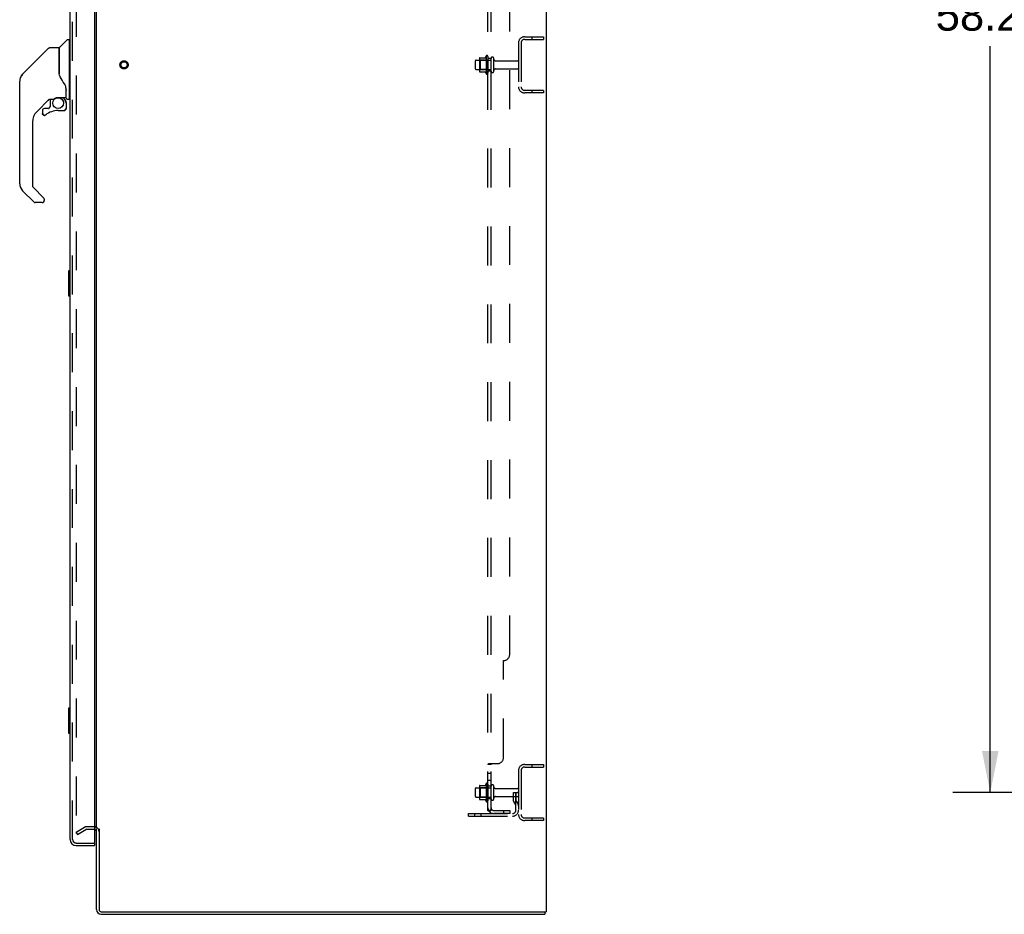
# Model space of a CAD drawing. Header units: inches. Extents: x 0 to 283, y 0 to 183.
# Tile 80 of 88: x 152 to 191, y 63 to 99. Entities that reach past the tile are written whole.
import ezdxf

# ---------------------------------------------------------------- set-up
doc = ezdxf.new("R2010")
doc.units = ezdxf.units.IN
doc.header["$LTSCALE"] = 15.583333
doc.header["$MEASUREMENT"] = 0
doc.linetypes.add('HIDDEN', pattern=[0.2, 0.1, -0.1])
doc.layers.get('0').update_dxf_attribs({"linetype": 'CONTINUOUS'})
for name, color, linetype in [('DEFAULT_2', 8, 'HIDDEN'), ('DIMENSIONS', 7, 'CONTINUOUS'), ('LEFTHAND_DOOR_ASSEMBLY', 7, 'CONTINUOUS'), ('RIGHTHAND_DOOR_ASSEMBLY', 7, 'CONTINUOUS'), ('SUBPANEL', 7, 'CONTINUOUS')]:
    doc.layers.add(name, color=color, linetype=linetype)
doc.styles.get("Standard").update_dxf_attribs({"font": 'arial.ttf'})
doc.dimstyles.new('DIMSTYLE_1', dxfattribs={"dimtxt": 1.25, "dimasz": 1.666667, "dimexe": 0.09, "dimexo": 0.07, "dimgap": 0.0375, "dimtad": 0, "dimtih": 1, "dimtoh": 1, "dimzin": 4, "dimdsep": 46, "dimtxsty": 'Standard', "dimblk": '_FILLED', "dimblk1": '_FILLED', "dimblk2": '_FILLED', "dimcen": 0.09, "dimadec": 3, "dimazin": 1, "dimtfac": 1, "dimtdec": 3, "dimtofl": 0, "dimtmove": 0, "dimatfit": 3, "dimldrblk": '_FILLED', "dimfxl": 0, "dimtolj": 1, "dimtzin": 4, "dimarcsym": 0})

# ---------------------------------------------------------------- blocks, each defined once
blk = doc.blocks.new('_FILLED')
at = {"color": 0, "linetype": 'ByBlock'}
blk.add_solid([(0, 0), (-1, 0.2), (-1, -0.2)], dxfattribs=at)
blk = doc.blocks.new('*D2')
at = {"layer": 'DIMENSIONS', "color": 2, "linetype": 'Continuous'}
for p, q in [((154.197, 124.211), (159.701, 124.211)), ((170.822, 124.211), (165.319, 124.211))]:
    blk.add_line(p, q, dxfattribs=at)
at = {"layer": 'DIMENSIONS', "color": 2, "linetype": 'Continuous', "xscale": 1.6666666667, "yscale": 1.6666666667, "zscale": 1.6666666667, "rotation": 180}
blk.add_blockref('_FILLED', (154.197, 124.211), dxfattribs=at)
at = {"layer": 'DIMENSIONS', "color": 2, "linetype": 'Continuous', "xscale": 1.6666666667, "yscale": 1.6666666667, "zscale": 1.6666666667}
blk.add_blockref('_FILLED', (170.822, 124.211), dxfattribs=at)
at = {"layer": 'DIMENSIONS', "color": 2, "linetype": 'Continuous', "insert": (162.51, 124.836), "char_height": 1.25, "width": 13.26673, "attachment_point": 2, "line_spacing_factor": 0.9}
blk.add_mtext('16.63\\PUSABLE DEPTH', dxfattribs=at)
blk = doc.blocks.new('*D4')
at = {"layer": 'DIMENSIONS', "color": 2, "linetype": 'Continuous'}
for p, q in [((200.91, 125.943), (189.433, 125.943)), ((190.933, 125.943), (190.933, 100.061)), ((190.933, 67.693), (190.933, 97.561)), ((200.91, 67.693), (189.433, 67.693))]:
    blk.add_line(p, q, dxfattribs=at)
at = {"layer": 'DIMENSIONS', "color": 2, "linetype": 'Continuous', "xscale": 1.6666666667, "yscale": 1.6666666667, "zscale": 1.6666666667}
for p, rotation in [((190.933, 125.943), 90), ((190.933, 67.693), 270)]:
    blk.add_blockref('_FILLED', p, dxfattribs=dict(at, rotation=rotation))
at = {"layer": 'DIMENSIONS', "color": 2, "linetype": 'Continuous', "insert": (190.933, 99.436), "char_height": 1.25, "width": 4.36803, "attachment_point": 2, "line_spacing_factor": 0.9}
blk.add_mtext('58.25', dxfattribs=at)

msp = doc.modelspace()

# ---------------------------------------------------------------- linework, layer by layer
at = {"color": 3, "linetype": 'Continuous'}
for p, q in [((173.151, 130.714), (173.151, 62.922)), ((155.151, 66.266), (155.151, 127.37)), ((155.151, 63.007), (155.151, 66.235)), ((155.255, 66.236), (155.255, 63.012)), ((155.34, 62.818), (173.099, 62.818)), ((155.345, 62.922), (173.151, 62.922))]:
    msp.add_line(p, q, dxfattribs=at)
at = {"color": 7, "linetype": 'Continuous'}
msp.add_line((173.099, 62.922), (173.099, 62.818), dxfattribs=at)
for centre, radius, start, end in [((155.066, 66.129), 0.189, 34.0286, 46.487), ((155.34, 63.007), 0.085, 184.4898, 265.5102)]:
    msp.add_arc(centre, radius, start, end, dxfattribs=at)
at = {"color": 3, "linetype": 'Continuous'}
for centre, radius, start, end in [((155.066, 66.129), 0.085, 0, 85.9507), ((155.34, 63.007), 0.189, 180, 270), ((155.345, 63.012), 0.09, 180, 270)]:
    msp.add_arc(centre, radius, start, end, dxfattribs=at)
at = {"layer": 'DEFAULT_2', "color": 8, "linetype": 'HIDDEN'}
for p, q in [((154.339, 127.553), (154.339, 66.084)), ((172.294, 97.943), (173.047, 97.943)), ((172.294, 97.839), (173.047, 97.839)), ((172.577, 97.943), (172.577, 97.839)), ((173.047, 97.943), (173.047, 97.839)), ((172.047, 97.697), (172.047, 95.94)), ((172.151, 97.697), (172.151, 95.94)), ((170.322, 96.661), (170.322, 96.976)), ((170.352, 97.006), (170.947, 97.006)), ((170.486, 97.074), (170.486, 96.563)), ((170.506, 97.002), (170.486, 97.022)), ((170.497, 97.096), (170.724, 97.096)), ((170.802, 97.002), (170.506, 97.002)), ((170.506, 97.002), (170.506, 96.635)), ((170.752, 97.174), (170.752, 96.462)), ((170.802, 97.002), (170.822, 97.022)), ((170.802, 97.002), (170.802, 96.635)), ((170.822, 97.152), (170.822, 96.484)), ((170.947, 96.561), (170.947, 97.076)), ((171.057, 96.561), (171.057, 97.076)), ((171.12, 96.983), (172.017, 96.983)), ((170.352, 96.631), (170.947, 96.631)), ((170.506, 96.635), (170.486, 96.615)), ((170.802, 96.635), (170.506, 96.635)), ((170.802, 96.635), (170.822, 96.615)), ((171.12, 96.653), (172.017, 96.653)), ((170.497, 96.541), (170.724, 96.541)), ((173.047, 95.797), (172.294, 95.797)), ((172.577, 95.797), (172.577, 95.693)), ((173.047, 95.797), (173.047, 95.693)), ((173.047, 95.693), (172.294, 95.693)), ((172.294, 68.818), (173.047, 68.818)), ((172.294, 68.714), (173.047, 68.714)), ((172.577, 68.818), (172.577, 68.714)), ((173.047, 68.818), (173.047, 68.714)), ((172.047, 68.572), (172.047, 66.815)), ((172.151, 68.572), (172.151, 66.815)), ((170.322, 67.536), (170.322, 67.851)), ((170.352, 67.881), (170.947, 67.881)), ((170.486, 67.949), (170.486, 67.438)), ((170.506, 67.877), (170.486, 67.897)), ((170.497, 67.971), (170.724, 67.971)), ((170.802, 67.877), (170.506, 67.877)), ((170.506, 67.877), (170.506, 67.51)), ((170.752, 68.049), (170.752, 67.337)), ((170.802, 67.877), (170.822, 67.897)), ((170.802, 67.877), (170.802, 67.51)), ((170.822, 68.027), (170.822, 67.359)), ((170.947, 67.436), (170.947, 67.951)), ((171.057, 67.436), (171.057, 67.951)), ((171.12, 67.858), (172.017, 67.858)), ((170.352, 67.506), (170.947, 67.506)), ((170.506, 67.51), (170.486, 67.49)), ((170.497, 67.416), (170.724, 67.416)), ((170.802, 67.51), (170.506, 67.51)), ((170.802, 67.51), (170.822, 67.49)), ((171.12, 67.528), (172.017, 67.528)), ((171.853, 67.693), (171.943, 67.693)), ((171.853, 67.353), (171.853, 67.693)), ((171.957, 67.518), (171.853, 67.518)), ((171.943, 67.693), (172.047, 67.693)), ((171.943, 66.992), (171.943, 67.693)), ((171.957, 67.353), (171.957, 67.693)), ((172.047, 67.693), (172.008, 67.693)), ((171.875, 67.286), (171.924, 67.218)), ((171.959, 67.347), (172.008, 67.279)), ((170.047, 66.849), (171.801, 66.849)), ((170.047, 66.745), (170.047, 66.849)), ((170.047, 66.745), (171.801, 66.745)), ((170.294, 66.745), (170.294, 66.849)), ((170.55, 66.745), (170.55, 66.849)), ((173.047, 66.672), (172.294, 66.672)), ((172.577, 66.672), (172.577, 66.568)), ((173.047, 66.672), (173.047, 66.568)), ((154.339, 66.104), (154.678, 66.3)), ((155.066, 66.318), (154.747, 66.318)), ((173.047, 66.568), (172.294, 66.568)), ((154.339, 66.104), (154.391, 66.014)), ((154.391, 66.014), (154.73, 66.21)), ((155.066, 66.214), (154.747, 66.214))]:
    msp.add_line(p, q, dxfattribs=at)
for points in [[(154.339, 66.084), (154.339, 66.081), (154.339, 66.079), (154.34, 66.077), (154.34, 66.075), (154.341, 66.073)], [(154.356, 66.064), (154.354, 66.064), (154.352, 66.064), (154.35, 66.065), (154.349, 66.066), (154.347, 66.067), (154.345, 66.068), (154.344, 66.07), (154.343, 66.071), (154.341, 66.073)], [(154.364, 66.066), (154.362, 66.065), (154.36, 66.064), (154.358, 66.064), (154.356, 66.064), (154.356, 66.064)]]:
    msp.add_lwpolyline(points, dxfattribs=at)
for radius in [0.164, 0.124]:
    msp.add_circle((156.255, 96.818), radius, dxfattribs=at)
for centre, radius, start, end in [((172.294, 97.697), 0.246, 90, 180), ((172.294, 97.697), 0.142, 90, 180), ((170.352, 96.976), 0.03, 90, 180), ((170.627, 97.074), 0.141, 174.7919, 180), ((170.497, 97.086), 0.01, 90, 174.8062), ((170.706, 97.106), 0.01, 270, 336.0321), ((171.352, 96.818), 0.698, 149.3369, 156.0321), ((170.784, 97.152), 0.0384, 0, 145.5503), ((171.002, 97.076), 0.055, 360, 180), ((171.12, 97.046), 0.0625, 180, 270), ((172.017, 96.953), 0.03, 360, 90), ((170.352, 96.661), 0.03, 180, 270), ((171.12, 96.591), 0.0625, 90, 180), ((172.017, 96.683), 0.03, 270, 0), ((170.627, 96.563), 0.141, 180, 185.2081), ((170.497, 96.551), 0.01, 185.1938, 270), ((170.706, 96.531), 0.01, 23.9679, 90), ((171.352, 96.818), 0.698, 203.9679, 210.6631), ((170.784, 96.484), 0.0384, 214.4497, 360), ((171.002, 96.561), 0.055, 180, 0), ((172.294, 95.94), 0.246, 180, 270), ((172.294, 95.94), 0.142, 180, 270), ((172.294, 68.572), 0.246, 90, 180), ((172.294, 68.572), 0.142, 90, 180), ((170.352, 67.851), 0.03, 90, 180), ((170.627, 67.949), 0.141, 174.7919, 180), ((170.497, 67.961), 0.01, 90, 174.8062), ((170.706, 67.981), 0.01, 270, 336.0321), ((171.352, 67.693), 0.698, 149.3369, 156.0321), ((170.784, 68.027), 0.0384, 0, 145.5503), ((171.002, 67.951), 0.055, 360, 180), ((171.12, 67.921), 0.0625, 180, 270), ((172.017, 67.828), 0.03, 360, 90), ((170.352, 67.536), 0.03, 180, 270), ((170.627, 67.438), 0.141, 180, 185.2081), ((170.497, 67.426), 0.01, 185.1938, 270), ((170.706, 67.406), 0.01, 23.9679, 90), ((171.352, 67.693), 0.698, 203.9679, 210.6631), ((171.002, 67.436), 0.055, 180, 0), ((171.12, 67.466), 0.0625, 90, 180), ((172.017, 67.558), 0.03, 270, 0), ((170.784, 67.359), 0.0384, 214.4497, 360), ((171.967, 67.353), 0.114, 180, 215.7539), ((171.839, 67.157), 0.104, 0, 35.7539), ((171.967, 67.353), 0.01, 180, 215.7539), ((171.839, 67.157), 0.208, 0, 35.7539), ((171.801, 66.992), 0.246, 270, 360), ((171.801, 66.992), 0.142, 270, 360), ((172.294, 66.815), 0.246, 180, 270), ((172.294, 66.815), 0.142, 180, 270), ((154.747, 66.181), 0.137, 90, 120), ((155.066, 66.129), 0.189, 46.487, 90), ((155.066, 66.129), 0.189, 0, 34.0286), ((154.747, 66.181), 0.033, 90, 120), ((155.066, 66.129), 0.085, 85.9507, 90)]:
    msp.add_arc(centre, radius, start, end, dxfattribs=at)
at = {"layer": 'LEFTHAND_DOOR_ASSEMBLY', "color": 8, "linetype": 'HIDDEN'}
for p, q in [((154.197, 65.815), (154.197, 127.822)), ((154.34, 65.672), (155.052, 65.672))]:
    msp.add_line(p, q, dxfattribs=at)
at = {"layer": 'LEFTHAND_DOOR_ASSEMBLY', "color": 7, "linetype": 'Continuous'}
for centre, radius, start, end in [((152.471, 96.163), 0.394, 171.936, 173.8586), ((152.471, 96.163), 0.394, 135, 159.0521), ((153.908, 95.531), 0.0197, 270, 360), ((152.471, 92.06), 0.394, 180, 225), ((152.701, 91.385), 0.0787, 225, 270), ((152.983, 91.385), 0.0787, 270, 351.018)]:
    msp.add_arc(centre, radius, start, end, dxfattribs=at)
at = {"layer": 'LEFTHAND_DOOR_ASSEMBLY', "color": 8, "linetype": 'HIDDEN'}
msp.add_arc((154.34, 65.815), 0.142, 180, 270, dxfattribs=at)
at = {"layer": 'RIGHTHAND_DOOR_ASSEMBLY', "color": 3, "linetype": 'Continuous'}
for p, q in [((154.093, 65.815), (154.093, 127.822)), ((155.072, 127.944), (155.072, 65.692)), ((154.34, 65.568), (155.072, 65.568))]:
    msp.add_line(p, q, dxfattribs=at)
at = {"layer": 'RIGHTHAND_DOOR_ASSEMBLY', "color": 8, "linetype": 'HIDDEN'}
for p, q in [((154.197, 65.815), (154.197, 127.822)), ((154.34, 65.672), (155.052, 65.672))]:
    msp.add_line(p, q, dxfattribs=at)
at = {"layer": 'RIGHTHAND_DOOR_ASSEMBLY', "color": 7, "linetype": 'Continuous'}
for p, q in [((153.669, 97.516), (153.964, 97.811)), ((154.046, 97.822), (153.991, 97.822)), ((154.054, 97.814), (154.054, 95.448)), ((154.054, 97.763), (154.093, 97.763)), ((152.498, 96.747), (153.236, 97.484)), ((153.291, 97.507), (153.644, 97.507)), ((153.652, 97.499), (153.652, 96.455)), ((153.66, 96.443), (153.66, 97.495)), ((152.498, 96.747), (152.193, 96.441)), ((152.193, 96.441), (152.458, 96.706)), ((152.498, 96.747), (152.498, 96.747)), ((152.093, 96.271), (152.085, 96.24)), ((152.126, 96.352), (152.126, 96.351)), ((153.672, 96.411), (153.653, 96.464)), ((153.701, 96.345), (153.672, 96.411)), ((152.077, 92.06), (152.077, 96.163)), ((153.928, 95.886), (153.927, 95.91)), ((153.928, 95.886), (153.928, 95.531)), ((153.936, 95.881), (153.936, 95.889)), ((153.936, 95.48), (153.936, 95.881)), ((153.257, 95.439), (152.762, 94.944)), ((153.302, 95.436), (153.302, 95.153)), ((153.34, 95.44), (153.416, 95.44)), ((153.613, 95.512), (153.908, 95.512)), ((153.809, 95.512), (153.874, 95.446)), ((153.869, 95.441), (153.866, 95.438)), ((153.975, 95.44), (154.046, 95.44)), ((154.054, 95.499), (154.093, 95.499)), ((153.218, 95.07), (153.066, 95.07)), ((153.298, 95.145), (153.227, 95.073)), ((153.921, 95.307), (153.93, 95.307)), ((153.93, 95.07), (153.921, 95.07)), ((153.932, 95.307), (153.932, 95.07)), ((152.987, 94.991), (152.987, 94.872)), ((152.989, 94.863), (152.989, 94.872)), ((152.998, 94.872), (152.989, 94.872)), ((153.066, 94.795), (153.057, 94.795)), ((153.074, 94.795), (153.066, 94.795)), ((153.083, 94.797), (153.074, 94.795)), ((153.092, 94.799), (153.083, 94.797)), ((153.1, 94.803), (153.092, 94.799)), ((153.107, 94.807), (153.1, 94.803)), ((153.115, 94.812), (153.107, 94.807)), ((153.617, 94.991), (153.853, 94.991)), ((152.589, 94.526), (152.589, 91.974)), ((152.612, 91.919), (153.044, 91.487)), ((152.645, 91.329), (152.193, 91.782)), ((152.983, 91.306), (152.701, 91.306)), ((153.062, 91.445), (153.062, 91.385)), ((154.033, 88.553), (154.033, 87.583)), ((154.093, 88.568), (154.048, 88.568)), ((154.08, 88.468), (154.08, 87.668)), ((154.048, 87.568), (154.093, 87.568)), ((154.033, 71.053), (154.033, 70.083)), ((154.093, 71.068), (154.048, 71.068)), ((154.08, 70.968), (154.08, 70.168)), ((154.048, 70.068), (154.093, 70.068)), ((155.052, 65.672), (155.072, 65.672)), ((155.072, 65.672), (155.072, 65.568))]:
    msp.add_line(p, q, dxfattribs=at)
for points in [[(153.236, 97.484), (153.243, 97.491), (153.252, 97.497), (153.261, 97.501), (153.271, 97.504), (153.281, 97.506), (153.291, 97.507)], [(153.652, 96.624), (153.652, 96.626), (153.653, 96.627), (153.654, 96.628), (153.656, 96.63), (153.659, 96.631), (153.66, 96.631)], [(152.193, 96.441), (152.171, 96.418), (152.146, 96.385), (152.124, 96.349), (152.106, 96.31), (152.093, 96.271)], [(153.875, 96.057), (153.824, 96.13), (153.775, 96.207), (153.735, 96.278), (153.701, 96.345)], [(153.927, 95.91), (153.922, 95.945), (153.913, 95.979), (153.901, 96.011), (153.886, 96.04), (153.875, 96.057)], [(153.928, 95.842), (153.928, 95.841), (153.929, 95.837), (153.93, 95.833), (153.931, 95.83)], [(153.931, 95.83), (153.933, 95.823), (153.934, 95.817), (153.935, 95.81), (153.935, 95.803), (153.936, 95.797), (153.936, 95.79)], [(153.417, 95.44), (153.422, 95.441), (153.425, 95.442), (153.428, 95.443), (153.431, 95.445), (153.434, 95.446), (153.437, 95.448), (153.44, 95.45), (153.443, 95.452)], [(153.443, 95.452), (153.456, 95.46), (153.461, 95.464), (153.466, 95.467), (153.473, 95.471), (153.479, 95.475), (153.487, 95.479), (153.495, 95.483), (153.503, 95.487), (153.512, 95.491), (153.522, 95.495), (153.533, 95.499), (153.544, 95.502), (153.556, 95.505), (153.569, 95.508), (153.582, 95.51), (153.595, 95.511), (153.609, 95.512), (153.613, 95.512)], [(153.921, 95.307), (153.92, 95.322), (153.918, 95.336), (153.915, 95.351), (153.911, 95.365), (153.906, 95.378), (153.9, 95.391), (153.893, 95.404), (153.885, 95.416), (153.876, 95.428), (153.866, 95.438)], [(153.873, 95.445), (153.872, 95.445), (153.872, 95.444), (153.871, 95.444), (153.871, 95.443), (153.869, 95.441)], [(153.873, 95.445), (153.883, 95.434), (153.892, 95.422), (153.901, 95.409), (153.908, 95.395), (153.915, 95.382), (153.92, 95.367), (153.924, 95.353), (153.927, 95.338), (153.929, 95.322), (153.93, 95.307)], [(153.93, 95.07), (153.929, 95.061), (153.928, 95.053), (153.925, 95.044), (153.922, 95.036), (153.918, 95.029), (153.913, 95.022), (153.907, 95.015), (153.901, 95.01), (153.894, 95.005), (153.886, 95.001), (153.878, 94.997), (153.87, 94.995), (153.862, 94.993), (153.853, 94.993)], [(153.853, 95.002), (153.861, 95.002), (153.868, 95.004), (153.875, 95.006), (153.882, 95.009), (153.889, 95.012), (153.895, 95.017), (153.901, 95.022), (153.906, 95.027), (153.91, 95.033), (153.914, 95.04), (153.917, 95.047), (153.919, 95.054), (153.92, 95.062), (153.921, 95.07)], [(153.853, 95.002), (153.853, 95), (153.853, 94.997)], [(153.057, 94.795), (153.049, 94.797), (153.04, 94.799), (153.032, 94.802), (153.025, 94.807), (153.018, 94.811), (153.011, 94.817), (153.006, 94.824), (153.001, 94.831), (152.997, 94.838), (152.993, 94.846), (152.991, 94.854), (152.989, 94.863)], [(152.998, 94.872), (152.998, 94.864), (152.999, 94.856), (153.002, 94.849), (153.004, 94.842), (153.008, 94.835), (153.013, 94.829), (153.018, 94.823), (153.024, 94.818), (153.03, 94.814), (153.037, 94.81), (153.044, 94.807), (153.051, 94.805), (153.059, 94.804), (153.066, 94.804), (153.074, 94.804), (153.081, 94.805), (153.089, 94.808), (153.096, 94.811), (153.102, 94.815), (153.109, 94.819)], [(153.853, 94.997), (153.853, 94.996), (153.853, 94.995), (153.853, 94.994), (153.853, 94.993), (153.853, 94.993)], [(153.049, 91.482), (153.048, 91.483), (153.047, 91.484), (153.046, 91.485), (153.045, 91.486), (153.045, 91.487), (153.044, 91.487)], [(154.078, 88.504), (154.079, 88.499), (154.079, 88.493), (154.079, 88.487), (154.08, 88.481), (154.08, 88.474), (154.08, 88.468)], [(154.08, 87.668), (154.08, 87.662), (154.08, 87.656), (154.079, 87.65), (154.079, 87.644), (154.079, 87.638), (154.078, 87.632)], [(154.078, 71.004), (154.079, 70.999), (154.079, 70.993), (154.079, 70.987), (154.08, 70.981), (154.08, 70.974), (154.08, 70.968)], [(154.08, 70.168), (154.08, 70.162), (154.08, 70.156), (154.079, 70.15), (154.079, 70.144), (154.079, 70.138), (154.078, 70.132)]]:
    msp.add_lwpolyline(points, dxfattribs=at)
msp.add_circle((153.617, 95.286), 0.217, dxfattribs=at)
for centre, radius, start, end in [((153.991, 97.783), 0.0394, 90, 135), ((154.046, 97.814), 0.00787, 0, 90), ((153.644, 97.499), 0.00787, 0, 90), ((153.69, 97.495), 0.0295, 135, 180), ((153.672, 97.325), 0.0197, 180, 233.006), ((152.471, 96.163), 0.394, 168.7096, 180), ((152.471, 96.163), 0.394, 135, 167.3768), ((153.34, 95.243), 0.197, 90, 129.3806), ((153.735, 95.307), 0.197, 0, 45), ((153.908, 95.531), 0.0197, 270, 360), ((153.975, 95.48), 0.0394, 180, 270), ((154.046, 95.448), 0.00787, 270, 360), ((153.066, 94.991), 0.0787, 90, 180), ((153.218, 95.081), 0.0118, 270, 315), ((153.29, 95.153), 0.0118, 315, 360), ((153.853, 95.07), 0.0787, 270, 360), ((153.18, 94.526), 0.591, 135, 180), ((153.066, 94.872), 0.0787, 180, 309.5212), ((153.617, 94.203), 0.787, 90, 129.5212), ((152.471, 92.06), 0.394, 180, 225), ((152.668, 91.974), 0.0787, 180, 225), ((153.003, 91.445), 0.0591, 0, 38.8674), ((152.701, 91.385), 0.0787, 225, 270), ((152.983, 91.385), 0.0787, 270, 360), ((154.048, 88.553), 0.015, 90, 180), ((154.078, 88.553), 0.015, 0, 90), ((154.048, 87.583), 0.015, 180, 270), ((154.078, 87.583), 0.015, 270, 360), ((154.048, 71.053), 0.015, 90, 180), ((154.078, 71.053), 0.015, 0, 90), ((154.048, 70.083), 0.015, 180, 270), ((154.078, 70.083), 0.015, 270, 360), ((154.257, 65.958), 0.26, 270, 272.6118)]:
    msp.add_arc(centre, radius, start, end, dxfattribs=at)
at = {"layer": 'RIGHTHAND_DOOR_ASSEMBLY', "color": 3, "linetype": 'Continuous'}
for centre, radius, start, end in [((154.34, 65.815), 0.246, 180, 270), ((155.052, 65.692), 0.02, 270, 360)]:
    msp.add_arc(centre, radius, start, end, dxfattribs=at)
at = {"layer": 'RIGHTHAND_DOOR_ASSEMBLY', "color": 8, "linetype": 'HIDDEN'}
msp.add_arc((154.34, 65.815), 0.142, 180, 270, dxfattribs=at)
at = {"layer": 'SUBPANEL', "color": 8, "linetype": 'HIDDEN'}
for p, q in [((170.822, 66.974), (170.822, 126.662)), ((170.947, 66.974), (170.947, 126.662)), ((171.697, 73.224), (171.697, 120.412)), ((170.947, 97.068), (170.822, 97.068)), ((170.947, 96.568), (170.822, 96.568)), ((171.447, 69.099), (171.447, 72.974)), ((170.947, 68.814), (170.822, 68.814)), ((170.832, 68.827), (170.829, 68.825)), ((170.857, 68.839), (170.849, 68.836)), ((170.874, 68.848), (170.871, 68.846)), ((170.876, 68.849), (171.197, 68.849)), ((170.967, 68.834), (170.965, 68.832)), ((170.947, 68.452), (170.822, 68.452)), ((170.947, 68.171), (170.822, 68.171)), ((170.947, 67.943), (170.822, 67.943)), ((170.947, 67.443), (170.822, 67.443)), ((170.876, 66.936), (170.973, 67.015)), ((170.947, 66.974), (170.822, 66.974)), ((170.887, 66.974), (170.891, 66.974)), ((171.059, 66.974), (171.697, 66.974)), ((171.697, 66.849), (171.059, 66.849)), ((171.447, 66.974), (171.447, 66.849)), ((171.697, 66.974), (171.697, 66.849))]:
    msp.add_line(p, q, dxfattribs=at)
for points in [[(170.841, 68.832), (170.838, 68.831), (170.835, 68.829), (170.832, 68.827), (170.829, 68.825), (170.827, 68.823), (170.825, 68.821), (170.824, 68.819), (170.823, 68.817), (170.822, 68.816), (170.822, 68.814)], [(170.825, 68.821), (170.824, 68.819), (170.823, 68.817), (170.822, 68.816), (170.822, 68.814)], [(170.849, 68.836), (170.845, 68.834), (170.841, 68.832)], [(170.876, 68.849), (170.874, 68.848), (170.871, 68.846), (170.868, 68.844), (170.865, 68.842), (170.861, 68.841), (170.857, 68.839)], [(170.962, 68.83), (170.958, 68.827), (170.956, 68.826), (170.954, 68.824), (170.952, 68.823), (170.951, 68.821), (170.949, 68.82), (170.948, 68.818), (170.948, 68.817), (170.947, 68.815), (170.947, 68.814)], [(170.954, 68.824), (170.952, 68.823), (170.951, 68.821), (170.949, 68.82), (170.948, 68.818), (170.948, 68.817), (170.947, 68.815), (170.947, 68.814)], [(170.973, 68.849), (170.973, 68.848), (170.973, 68.846), (170.973, 68.844), (170.973, 68.843), (170.972, 68.841), (170.972, 68.84), (170.971, 68.838), (170.97, 68.836), (170.968, 68.835), (170.967, 68.834), (170.965, 68.832), (170.964, 68.831), (170.962, 68.83)], [(170.973, 68.849), (170.973, 68.848), (170.973, 68.846), (170.973, 68.844), (170.973, 68.843), (170.972, 68.841), (170.972, 68.84), (170.971, 68.838), (170.97, 68.836), (170.968, 68.835)], [(170.973, 67.015), (170.973, 67.015), (170.973, 67.014), (170.973, 67.013), (170.973, 67.012), (170.972, 67.011), (170.972, 67.01), (170.971, 67.008), (170.97, 67.007), (170.968, 67.005), (170.967, 67.004), (170.965, 67.002)], [(170.845, 66.954), (170.841, 66.956), (170.838, 66.957), (170.835, 66.959), (170.832, 66.961), (170.829, 66.963), (170.827, 66.965), (170.825, 66.967), (170.824, 66.969), (170.823, 66.971), (170.822, 66.973), (170.822, 66.974)], [(170.876, 66.936), (170.874, 66.938), (170.871, 66.941), (170.868, 66.943), (170.865, 66.945), (170.861, 66.947), (170.857, 66.949), (170.853, 66.951), (170.845, 66.954)], [(170.951, 66.997), (170.951, 66.997), (170.951, 66.997), (170.951, 66.997), (170.951, 66.997), (170.95, 66.997), (170.95, 66.996), (170.949, 66.996), (170.949, 66.996), (170.948, 66.995), (170.947, 66.995), (170.947, 66.995), (170.946, 66.994), (170.946, 66.994), (170.945, 66.994), (170.944, 66.993), (170.944, 66.993), (170.943, 66.993), (170.942, 66.992), (170.941, 66.992), (170.941, 66.991), (170.94, 66.991), (170.939, 66.991), (170.938, 66.99), (170.938, 66.99), (170.937, 66.99), (170.936, 66.989), (170.935, 66.989), (170.934, 66.988), (170.933, 66.988), (170.933, 66.988), (170.932, 66.987), (170.931, 66.987), (170.93, 66.987), (170.929, 66.986), (170.928, 66.986), (170.927, 66.985), (170.926, 66.985), (170.925, 66.985), (170.924, 66.984), (170.923, 66.984), (170.922, 66.983), (170.921, 66.983), (170.92, 66.983), (170.919, 66.982), (170.918, 66.982), (170.917, 66.982), (170.916, 66.981), (170.914, 66.981), (170.913, 66.98), (170.912, 66.98), (170.911, 66.98), (170.91, 66.979), (170.909, 66.979), (170.907, 66.979), (170.906, 66.978), (170.905, 66.978), (170.904, 66.978), (170.903, 66.977), (170.902, 66.977), (170.901, 66.977), (170.9, 66.977), (170.899, 66.976), (170.898, 66.976), (170.897, 66.976), (170.896, 66.976), (170.895, 66.976), (170.894, 66.975), (170.893, 66.975), (170.892, 66.975), (170.891, 66.975), (170.891, 66.975), (170.89, 66.975), (170.889, 66.975), (170.889, 66.974), (170.888, 66.974), (170.888, 66.974), (170.888, 66.974), (170.888, 66.974)], [(170.965, 67.002), (170.962, 66.998), (170.96, 66.996), (170.958, 66.994), (170.956, 66.992), (170.954, 66.989), (170.952, 66.987), (170.951, 66.984), (170.949, 66.982), (170.948, 66.98), (170.948, 66.978), (170.947, 66.976), (170.947, 66.974)], [(170.947, 66.994), (170.948, 66.995), (170.948, 66.995), (170.949, 66.996), (170.949, 66.996), (170.95, 66.996), (170.95, 66.997), (170.95, 66.997), (170.951, 66.997), (170.951, 66.997), (170.951, 66.997), (170.951, 66.997)]]:
    msp.add_lwpolyline(points, dxfattribs=at)
for centre, radius, start, end in [((171.447, 73.224), 0.25, 270, 360), ((171.197, 69.099), 0.25, 270, 360), ((171.059, 67.086), 0.237, 180, 270), ((171.059, 67.086), 0.112, 180, 270)]:
    msp.add_arc(centre, radius, start, end, dxfattribs=at)

# ---------------------------------------------------------------- dimensions: what is measured, and where the dimension line sits
at = {"layer": 'DIMENSIONS', "color": 2, "linetype": 'Continuous'}
dim = msp.add_linear_dim(base=(190.933, 125.943), p1=(200.98, 67.693), p2=(200.98, 125.943), angle=90, dimstyle='DIMSTYLE_1', dxfattribs=at)
dim.commit()
dim.dimension.update_dxf_attribs({"geometry": '*D4', "text_midpoint": (190.933, 98.804), "dimtype": 160})
dim = msp.add_linear_dim(base=(170.822234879, 124.211348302), p1=(154.197234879, 65.672171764), p2=(170.822234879, 68.849421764), text='<>\\PUSABLE DEPTH', dimstyle='DIMSTYLE_1', dxfattribs=at)
dim.commit()
dim.dimension.update_dxf_attribs({"geometry": '*D2', "text_midpoint": (162.509734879, 123.273848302), "dimtype": 160})

doc.saveas('drawing.dxf')
